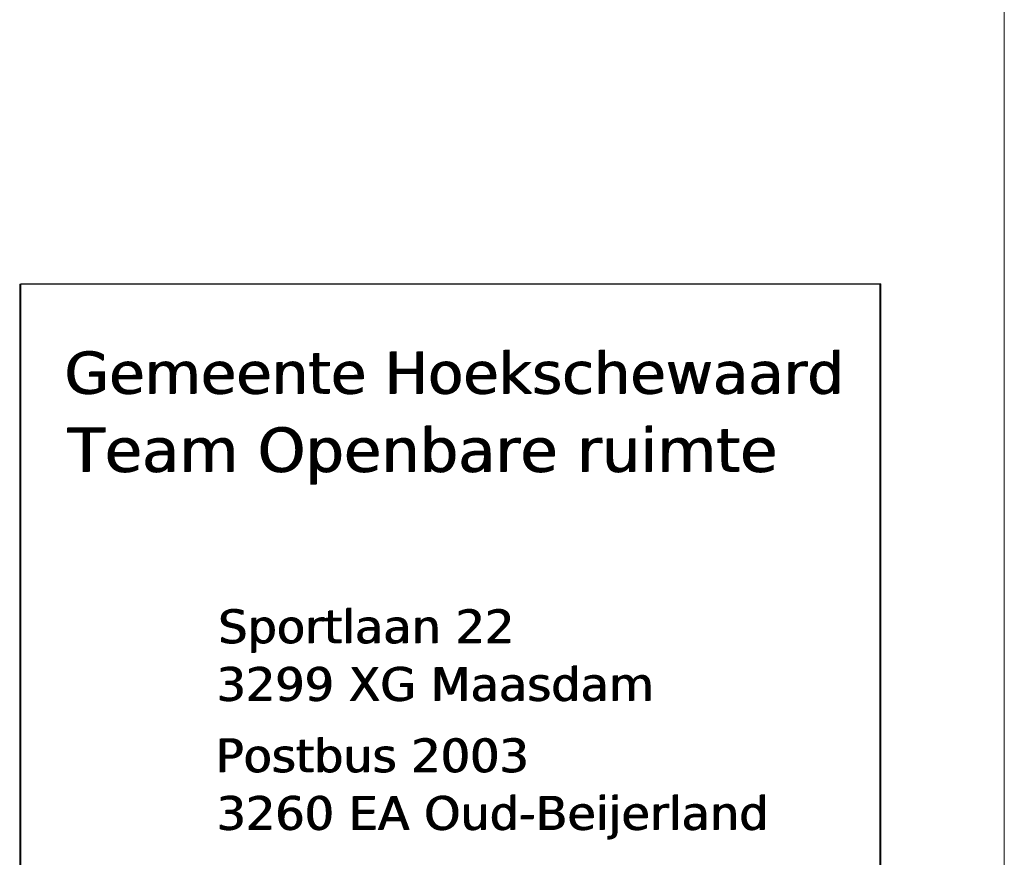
# Model space of a CAD drawing. Header units: inches. Extents: x 15 to 546804, y -66 to 267312.
# Tile 173 of 256: x 504000 to 519052, y 11936 to 24734. Entities that reach past the tile are written whole.
import ezdxf

# ---------------------------------------------------------------- set-up
doc = ezdxf.new("R2010")
doc.units = ezdxf.units.IN
doc.header["$MEASUREMENT"] = 0
doc.layers.add('G01', color=7, linetype='Continuous')
doc.layers.add('inbraakbeveiliging', color=5, linetype='Continuous')
doc.layers.add('HVA - Contour lijnen', color=7, linetype='Continuous', lineweight=9)
doc.styles.add('OBL', font='verdana.ttf')

msp = doc.modelspace()

# ---------------------------------------------------------------- linework, layer by layer
at = {"layer": 'HVA - Contour lijnen'}
for p, q in [((517147, 20692), (504000, 20692)), ((504000, 1436), (504000, 20692)), ((517164, 20699), (504017, 20699)), ((504017, 1442), (504017, 20699)), ((517147, 1436), (517147, 20692)), ((517164, 1442), (517164, 20699))]:
    msp.add_line(p, q, dxfattribs=at)
at = {"layer": 'inbraakbeveiliging', "color": 7, "linetype": 'Continuous', "lineweight": 20}
msp.add_lwpolyline([(519052, 81272), (519052, 12)], dxfattribs=at)

# ---------------------------------------------------------------- texts
at = {"layer": 'G01', "color": 7, "lineweight": 18, "style": 'OBL'}
for s, height, p in [('Gemeente Hoekschewaard', 642.39, (504695, 19024)), ('Gemeente Hoekschewaard', 642.39, (504678, 19017)), ('Team Openbare ruimte', 676.2, (504726, 17823)), ('Team Openbare ruimte', 676.2, (504743, 17830))]:
    msp.add_text(s, height=height, dxfattribs=at).set_placement(p)
at = {"layer": 'G01', "color": 7, "style": 'OBL'}
for s, p in [('Sportlaan 22', (507027, 15205)), ('Sportlaan 22', (507044, 15212)), ('3299 XG Maasdam', (507001, 14324)), ('3299 XG Maasdam', (507018, 14331)), ('Postbus 2003', (506989, 13234)), ('Postbus 2003', (507007, 13240)), ('3260 EA Oud-Beijerland', (507001, 12353)), ('3260 EA Oud-Beijerland', (507018, 12360))]:
    msp.add_text(s, height=514.6, dxfattribs=at).set_placement(p)

doc.saveas('drawing.dxf')
